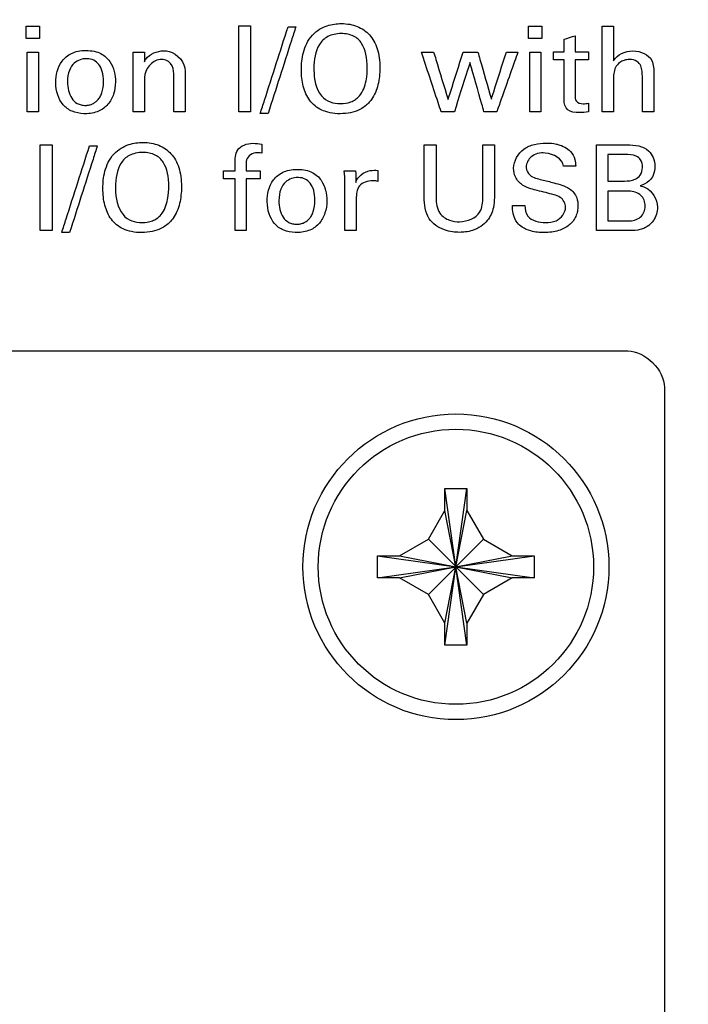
# Model space of a CAD drawing. Header units: inches. Extents: x 0 to 34, y 0 to 22.
# Tile 74 of 98: x 14.847 to 15.393, y 17.295 to 18.101. Entities that reach past the tile are written whole.
import ezdxf

# ---------------------------------------------------------------- set-up
doc = ezdxf.new("R2010")
doc.units = ezdxf.units.IN
doc.header["$LTSCALE"] = 1.87
doc.header["$MEASUREMENT"] = 0
doc.layers.get('0').update_dxf_attribs({"linetype": 'CONTINUOUS'})
doc.layers.add('DATUMCURVES', color=7, linetype='CONTINUOUS')
doc.layers.add('DIMENSIONS', color=7, linetype='CONTINUOUS')
doc.styles.get("Standard").update_dxf_attribs({"font": 'txt', "width": 0.8})
doc.dimstyles.new('DIMSTYLE_1', dxfattribs={"dimtxt": 0.125, "dimasz": 0.18, "dimexe": 0.18, "dimexo": 0.0625, "dimgap": 0.09, "dimtad": 0, "dimtih": 1, "dimtoh": 1, "dimdec": 3, "dimzin": 4, "dimdsep": 46, "dimtxsty": 'STANDARD', "dimblk": '_FILLED', "dimblk1": '_FILLED', "dimblk2": '_FILLED', "dimcen": 0.09, "dimadec": 0, "dimazin": 0, "dimtp": 0.001, "dimtm": 0.001, "dimtfac": 1, "dimtdec": 3, "dimtofl": 0, "dimtmove": 0, "dimatfit": 3, "dimldrblk": '_FILLED', "dimfxl": 1, "dimtolj": 1, "dimtzin": 4, "dimarcsym": 0})

# ---------------------------------------------------------------- blocks, each defined once
blk = doc.blocks.new('_FILLED')
at = {"color": 0, "linetype": 'BYBLOCK'}
blk.add_solid([(0, 0), (-1, 0.1736), (-1, -0.1736)], dxfattribs=at)
blk = doc.blocks.new('*D4')
at = {"layer": 'DIMENSIONS', "color": 2, "linetype": 'CONTINUOUS'}
for p, q in [((13.74148, 17.31633), (13.74148, 20.94833)), ((14.62817, 17.31633), (14.62817, 20.94833)), ((13.74148, 20.82333), (13.38148, 20.82333)), ((14.62817, 20.82333), (14.99832, 20.82333))]:
    blk.add_line(p, q, dxfattribs=at)
at = {"layer": 'DIMENSIONS', "color": 2, "linetype": 'CONTINUOUS', "xscale": 0.18, "yscale": 0.18, "zscale": 0.18}
blk.add_blockref('_FILLED', (13.74148, 20.82333), dxfattribs=at)
at = {"layer": 'DIMENSIONS', "color": 2, "linetype": 'CONTINUOUS', "xscale": 0.18, "yscale": 0.18, "zscale": 0.18, "rotation": 180}
blk.add_blockref('_FILLED', (14.62817, 20.82333), dxfattribs=at)
at = {"layer": 'DIMENSIONS', "color": 2, "linetype": 'CONTINUOUS', "width": 0.8}
for s, p in [('[', (15.58582, 20.76083)), (']', (16.18582, 20.76083)), ('.887', (15.06082, 20.76083)), ('22.52', (15.68582, 20.76083))]:
    blk.add_text(s, height=0.125, dxfattribs=at).set_placement(p)

msp = doc.modelspace()

# ---------------------------------------------------------------- linework, layer by layer
at = {"color": 7, "linetype": 'CONTINUOUS'}
for p, q in [((15.19417, 17.58933), (15.21217, 17.71733)), ((15.19417, 17.69933), (15.19417, 17.71733)), ((15.19417, 17.71733), (15.21217, 17.71733)), ((15.21217, 17.58933), (15.19417, 17.71733)), ((15.21217, 17.71733), (15.21217, 17.69933)), ((15.18063, 17.67587), (15.19417, 17.69933)), ((15.19417, 17.60733), (15.21217, 17.69933)), ((15.21217, 17.60733), (15.19417, 17.69933)), ((15.21217, 17.69933), (15.22571, 17.67587)), ((15.15717, 17.66233), (15.18063, 17.67587)), ((15.18063, 17.63079), (15.22571, 17.67587)), ((15.22571, 17.63079), (15.18063, 17.67587)), ((15.22571, 17.67587), (15.24917, 17.66233)), ((15.13917, 17.64433), (15.13917, 17.66233)), ((15.13917, 17.64433), (15.26717, 17.66233)), ((15.13917, 17.66233), (15.15717, 17.66233)), ((15.13917, 17.66233), (15.26717, 17.64433)), ((15.15717, 17.64433), (15.24917, 17.66233)), ((15.15717, 17.66233), (15.24917, 17.64433)), ((15.24917, 17.66233), (15.26717, 17.66233)), ((15.26717, 17.66233), (15.26717, 17.64433)), ((15.15717, 17.64433), (15.13917, 17.64433)), ((15.18063, 17.63079), (15.15717, 17.64433)), ((15.24917, 17.64433), (15.22571, 17.63079)), ((15.26717, 17.64433), (15.24917, 17.64433)), ((15.19417, 17.60733), (15.18063, 17.63079)), ((15.22571, 17.63079), (15.21217, 17.60733)), ((15.19417, 17.58933), (15.19417, 17.60733)), ((15.21217, 17.60733), (15.21217, 17.58933)), ((15.21217, 17.58933), (15.19417, 17.58933))]:
    msp.add_line(p, q, dxfattribs=at)
for radius in [0.125, 0.1125]:
    msp.add_circle((15.20317, 17.65333), radius, dxfattribs=at)
at = {"layer": 'DATUMCURVES', "color": 40, "linetype": 'CONTINUOUS'}
for points, knots in [([(15.08592, 18.08817, 0.8645), (15.08957, 18.09211, 0.8645), (15.09812, 18.09684, 0.8645), (15.11169, 18.09816, 0.8645), (15.1229, 18.09605, 0.8645), (15.13313, 18.08913, 0.8645), (15.1395, 18.07787, 0.8645), (15.14164, 18.06291, 0.8645), (15.1401, 18.04727, 0.8645), (15.13617, 18.03791, 0.8645), (15.1326, 18.03358, 0.8645), (15.1317, 18.03264, 0.8645)], [0, 0, 0, 0, 0.093945, 0.187891, 0.327839, 0.467787, 0.607735, 0.747684, 0.857386, 0.967089, 1, 1, 1, 1]), ([(15.02564, 18.02557, 0.8645), (15.02564, 18.02922, 0.8645), (15.02564, 18.05262, 0.8645), (15.02564, 18.07602, 0.8645), (15.02564, 18.09576, 0.8645)], [0, 0, 0, 0, 0.15625, 1, 1, 1, 1]), ([(15.03537, 18.09576, 0.8645), (15.03537, 18.09211, 0.8645), (15.03537, 18.06871, 0.8645), (15.03537, 18.04531, 0.8645), (15.03537, 18.02557, 0.8645)], [0, 0, 0, 0, 0.15625, 1, 1, 1, 1]), ([(15.04323, 18.02401, 0.8645), (15.04442, 18.0277, 0.8645), (15.05201, 18.05133, 0.8645), (15.05959, 18.07495, 0.8645), (15.06599, 18.09489, 0.8645)], [0, 0, 0, 0, 0.15625, 1, 1, 1, 1]), ([(15.07231, 18.09489, 0.8645), (15.07113, 18.0912, 0.8645), (15.06358, 18.06757, 0.8645), (15.05602, 18.04395, 0.8645), (15.04965, 18.02401, 0.8645)], [0, 0, 0, 0, 0.15625, 1, 1, 1, 1]), ([(15.13073, 18.06144, 0.8645), (15.13073, 18.06941, 0.8645), (15.12865, 18.07991, 0.8645), (15.12031, 18.08794, 0.8645), (15.10902, 18.09026, 0.8645), (15.09755, 18.08766, 0.8645), (15.08892, 18.07867, 0.8645), (15.08704, 18.06779, 0.8645), (15.08709, 18.06005, 0.8645), (15.08709, 18.05969, 0.8645)], [0, 0, 0, 0, 0.233985, 0.350978, 0.46797, 0.597825, 0.727679, 0.987388, 1, 1, 1, 1]), ([(15.32275, 18.02557, 0.8645), (15.32275, 18.02922, 0.8645), (15.32275, 18.05258, 0.8645), (15.32275, 18.07595, 0.8645), (15.32275, 18.09566, 0.8645)], [0, 0, 0, 0, 0.15625, 1, 1, 1, 1]), ([(15.33198, 18.09566, 0.8645), (15.33198, 18.09418, 0.8645), (15.33198, 18.08468, 0.8645), (15.33198, 18.07519, 0.8645), (15.33198, 18.06718, 0.8645)], [0, 0, 0, 0, 0.15625, 1, 1, 1, 1]), ([(15.1317, 18.03264, 0.8645), (15.12961, 18.03044, 0.8645), (15.12533, 18.02724, 0.8645), (15.11746, 18.0245, 0.8645), (15.1087, 18.02363, 0.8645), (15.10004, 18.02444, 0.8645), (15.09108, 18.02741, 0.8645), (15.08299, 18.03418, 0.8645), (15.07785, 18.04617, 0.8645), (15.07646, 18.05871, 0.8645), (15.07756, 18.0739, 0.8645), (15.08208, 18.08404, 0.8645), (15.08592, 18.08817, 0.8645)], [0, 0, 0, 0, 0.098411, 0.168704, 0.238997, 0.306277, 0.373558, 0.508119, 0.642679, 0.77724, 0.88862, 1, 1, 1, 1]), ([(14.85287, 18.02557, 0.8645), (14.85287, 18.02811, 0.8645), (14.85287, 18.04438, 0.8645), (14.85287, 18.06065, 0.8645), (14.85287, 18.07437, 0.8645)], [0, 0, 0, 0, 0.15625, 1, 1, 1, 1]), ([(14.86201, 18.07437, 0.8645), (14.86201, 18.07183, 0.8645), (14.86201, 18.05556, 0.8645), (14.86201, 18.03929, 0.8645), (14.86201, 18.02557, 0.8645)], [0, 0, 0, 0, 0.15625, 1, 1, 1, 1]), ([(14.8991, 18.02393, 0.8645), (14.89575, 18.02406, 0.8645), (14.88877, 18.02549, 0.8645), (14.87924, 18.03269, 0.8645), (14.87455, 18.04762, 0.8645), (14.87828, 18.06527, 0.8645), (14.88842, 18.07383, 0.8645), (14.89602, 18.0757, 0.8645), (14.90101, 18.07563, 0.8645)], [0, 0, 0, 0, 0.123708, 0.261161, 0.536068, 0.768034, 0.884017, 1, 1, 1, 1]), ([(14.90101, 18.07563, 0.8645), (14.90318, 18.0756, 0.8645), (14.90798, 18.07516, 0.8645), (14.91489, 18.07256, 0.8645), (14.92093, 18.06697, 0.8645), (14.92436, 18.05851, 0.8645), (14.9253, 18.04869, 0.8645), (14.92392, 18.03973, 0.8645), (14.91929, 18.03116, 0.8645), (14.91177, 18.0254, 0.8645), (14.9037, 18.02384, 0.8645), (14.89948, 18.02392, 0.8645), (14.8991, 18.02393, 0.8645)], [0, 0, 0, 0, 0.051339, 0.102679, 0.205357, 0.308036, 0.410715, 0.554546, 0.698377, 0.842209, 0.98604, 1, 1, 1, 1]), ([(14.94864, 18.06649, 0.8645), (14.94905, 18.06727, 0.8645), (14.95205, 18.07263, 0.8645), (14.95904, 18.07534, 0.8645), (14.9643, 18.07534, 0.8645)], [0, 0, 0, 0, 0.142344, 1, 1, 1, 1]), ([(14.9643, 18.07534, 0.8645), (14.96584, 18.07534, 0.8645), (14.97431, 18.07477, 0.8645), (14.982, 18.06565, 0.8645), (14.982, 18.05872, 0.8645)], [0, 0, 0, 0, 0.182381, 1, 1, 1, 1]), ([(15.19112, 18.02557, 0.8645), (15.19027, 18.02811, 0.8645), (15.18489, 18.04438, 0.8645), (15.17951, 18.06065, 0.8645), (15.17498, 18.07437, 0.8645)], [0, 0, 0, 0, 0.15625, 1, 1, 1, 1]), ([(15.18498, 18.07437, 0.8645), (15.1856, 18.07235, 0.8645), (15.18952, 18.05938, 0.8645), (15.19345, 18.04642, 0.8645), (15.19676, 18.03548, 0.8645)], [0, 0, 0, 0, 0.15625, 1, 1, 1, 1]), ([(15.19676, 18.03548, 0.8645), (15.1974, 18.03751, 0.8645), (15.20152, 18.05047, 0.8645), (15.20563, 18.06343, 0.8645), (15.2091, 18.07437, 0.8645)], [0, 0, 0, 0, 0.15625, 1, 1, 1, 1]), ([(15.22106, 18.07437, 0.8645), (15.22164, 18.07237, 0.8645), (15.22533, 18.05954, 0.8645), (15.22903, 18.0467, 0.8645), (15.23214, 18.03587, 0.8645)], [0, 0, 0, 0, 0.15625, 1, 1, 1, 1]), ([(15.23214, 18.03587, 0.8645), (15.23278, 18.03788, 0.8645), (15.23687, 18.05071, 0.8645), (15.24095, 18.06355, 0.8645), (15.24439, 18.07437, 0.8645)], [0, 0, 0, 0, 0.15625, 1, 1, 1, 1]), ([(15.25382, 18.07437, 0.8645), (15.25292, 18.07183, 0.8645), (15.24719, 18.05556, 0.8645), (15.24145, 18.03929, 0.8645), (15.23661, 18.02557, 0.8645)], [0, 0, 0, 0, 0.15625, 1, 1, 1, 1]), ([(15.26345, 18.02557, 0.8645), (15.26345, 18.02811, 0.8645), (15.26345, 18.04438, 0.8645), (15.26345, 18.06065, 0.8645), (15.26345, 18.07437, 0.8645)], [0, 0, 0, 0, 0.15625, 1, 1, 1, 1]), ([(15.27259, 18.07437, 0.8645), (15.27259, 18.07183, 0.8645), (15.27259, 18.05556, 0.8645), (15.27259, 18.03929, 0.8645), (15.27259, 18.02557, 0.8645)], [0, 0, 0, 0, 0.15625, 1, 1, 1, 1]), ([(15.33198, 18.06718, 0.8645), (15.33498, 18.0723, 0.8645), (15.34745, 18.07814, 0.8645), (15.36498, 18.07053, 0.8645), (15.36485, 18.05992, 0.8645), (15.36485, 18.05609, 0.8645)], [0, 0, 0, 0, 0.382591, 0.752729, 1, 1, 1, 1]), ([(14.90172, 18.06893, 0.8645), (14.90148, 18.06893, 0.8645), (14.89819, 18.06893, 0.8645), (14.8924, 18.06748, 0.8645), (14.88692, 18.06009, 0.8645), (14.88494, 18.04919, 0.8645), (14.88737, 18.0377, 0.8645), (14.89259, 18.03256, 0.8645), (14.89626, 18.0312, 0.8645), (14.89842, 18.03078, 0.8645), (14.89999, 18.03073, 0.8645), (14.90043, 18.03072, 0.8645)], [0, 0, 0, 0, 0.02276, 0.317871, 0.465426, 0.612981, 0.806491, 0.903245, 0.951623, 0.975811, 1, 1, 1, 1]), ([(14.90043, 18.03072, 0.8645), (14.90101, 18.03071, 0.8645), (14.90091, 18.03074, 0.8645), (14.90204, 18.03079, 0.8645), (14.90341, 18.03101, 0.8645), (14.90569, 18.03165, 0.8645), (14.90816, 18.03298, 0.8645), (14.91046, 18.03493, 0.8645), (14.91241, 18.03752, 0.8645), (14.91446, 18.04207, 0.8645), (14.91561, 18.0497, 0.8645), (14.9145, 18.05887, 0.8645), (14.91064, 18.06623, 0.8645), (14.9059, 18.06884, 0.8645), (14.90172, 18.06893, 0.8645)], [0, 0, 0, 0, 0.017305, 0.034609, 0.069218, 0.138437, 0.207655, 0.276874, 0.346092, 0.415311, 0.553747, 0.668326, 0.782904, 1, 1, 1, 1]), ([(14.9395, 18.02557, 0.8645), (14.9395, 18.02781, 0.8645), (14.9395, 18.0422, 0.8645), (14.9395, 18.05659, 0.8645), (14.9395, 18.06873, 0.8645)], [0, 0, 0, 0, 0.15625, 1, 1, 1, 1]), ([(14.97265, 18.05658, 0.8645), (14.97265, 18.0595, 0.8645), (14.97122, 18.06611, 0.8645), (14.9575, 18.07118, 0.8645), (14.94864, 18.06012, 0.8645), (14.94864, 18.05366, 0.8645)], [0, 0, 0, 0, 0.23438, 0.482152, 1, 1, 1, 1]), ([(15.21463, 18.06572, 0.8645), (15.21397, 18.06363, 0.8645), (15.20973, 18.05024, 0.8645), (15.20548, 18.03686, 0.8645), (15.2019, 18.02557, 0.8645)], [0, 0, 0, 0, 0.15625, 1, 1, 1, 1]), ([(15.22611, 18.02557, 0.8645), (15.22551, 18.02766, 0.8645), (15.22169, 18.04104, 0.8645), (15.21786, 18.05443, 0.8645), (15.21463, 18.06572, 0.8645)], [0, 0, 0, 0, 0.15625, 1, 1, 1, 1]), ([(15.29154, 18.03529, 0.8645), (15.29154, 18.03699, 0.8645), (15.29154, 18.04784, 0.8645), (15.29154, 18.0587, 0.8645), (15.29154, 18.06786, 0.8645)], [0, 0, 0, 0, 0.15625, 1, 1, 1, 1]), ([(15.30059, 18.06786, 0.8645), (15.30059, 18.06633, 0.8645), (15.30059, 18.05658, 0.8645), (15.30059, 18.04682, 0.8645), (15.30059, 18.03859, 0.8645)], [0, 0, 0, 0, 0.15625, 1, 1, 1, 1]), ([(15.35552, 18.05444, 0.8645), (15.35552, 18.05732, 0.8645), (15.35541, 18.06206, 0.8645), (15.35105, 18.06755, 0.8645), (15.34556, 18.06853, 0.8645), (15.34072, 18.06786, 0.8645), (15.33657, 18.06575, 0.8645), (15.33315, 18.06203, 0.8645), (15.33199, 18.05667, 0.8645), (15.33198, 18.05318, 0.8645), (15.33198, 18.05142, 0.8645)], [0, 0, 0, 0, 0.196217, 0.306387, 0.448559, 0.551671, 0.636471, 0.761734, 0.880343, 1, 1, 1, 1]), ([(14.97265, 18.02557, 0.8645), (14.97265, 18.02718, 0.8645), (14.97265, 18.03752, 0.8645), (14.97265, 18.04786, 0.8645), (14.97265, 18.05658, 0.8645)], [0, 0, 0, 0, 0.15625, 1, 1, 1, 1]), ([(14.982, 18.05872, 0.8645), (14.982, 18.05699, 0.8645), (14.982, 18.04594, 0.8645), (14.982, 18.03489, 0.8645), (14.982, 18.02557, 0.8645)], [0, 0, 0, 0, 0.15625, 1, 1, 1, 1]), ([(15.09331, 18.03859, 0.8645), (15.0973, 18.03364, 0.8645), (15.10632, 18.03145, 0.8645), (15.11741, 18.03291, 0.8645), (15.12607, 18.03865, 0.8645), (15.13048, 18.05122, 0.8645), (15.13073, 18.05906, 0.8645), (15.13073, 18.06144, 0.8645)], [0, 0, 0, 0, 0.285143, 0.432605, 0.580066, 0.790033, 1, 1, 1, 1]), ([(14.94864, 18.05366, 0.8645), (14.94864, 18.0522, 0.8645), (14.94864, 18.04283, 0.8645), (14.94864, 18.03347, 0.8645), (14.94864, 18.02557, 0.8645)], [0, 0, 0, 0, 0.15625, 1, 1, 1, 1]), ([(15.33198, 18.05142, 0.8645), (15.33198, 18.05008, 0.8645), (15.33198, 18.04146, 0.8645), (15.33198, 18.03284, 0.8645), (15.33198, 18.02557, 0.8645)], [0, 0, 0, 0, 0.15625, 1, 1, 1, 1]), ([(15.35552, 18.02557, 0.8645), (15.35552, 18.02707, 0.8645), (15.35552, 18.03669, 0.8645), (15.35552, 18.04632, 0.8645), (15.35552, 18.05444, 0.8645)], [0, 0, 0, 0, 0.15625, 1, 1, 1, 1]), ([(15.36485, 18.05609, 0.8645), (15.36485, 18.0545, 0.8645), (15.36485, 18.04433, 0.8645), (15.36485, 18.03415, 0.8645), (15.36485, 18.02557, 0.8645)], [0, 0, 0, 0, 0.15625, 1, 1, 1, 1]), ([(15.31148, 18.02547, 0.8645), (15.30898, 18.02503, 0.8645), (15.30348, 18.02473, 0.8645), (15.29352, 18.02522, 0.8645), (15.29154, 18.03238, 0.8645), (15.29154, 18.03529, 0.8645)], [0, 0, 0, 0, 0.293415, 0.66285, 1, 1, 1, 1]), ([(15.30059, 18.03859, 0.8645), (15.30059, 18.03718, 0.8645), (15.30077, 18.03321, 0.8645), (15.30669, 18.03174, 0.8645), (15.31005, 18.03222, 0.8645), (15.31148, 18.03256, 0.8645)], [0, 0, 0, 0, 0.286555, 0.702451, 1, 1, 1, 1]), ([(14.92375, 17.99095, 0.8645), (14.9274, 17.99489, 0.8645), (14.93596, 17.99962, 0.8645), (14.94953, 18.00093, 0.8645), (14.96073, 17.99883, 0.8645), (14.97097, 17.99191, 0.8645), (14.97734, 17.98065, 0.8645), (14.97948, 17.96569, 0.8645), (14.97794, 17.95004, 0.8645), (14.974, 17.94069, 0.8645), (14.97044, 17.93635, 0.8645), (14.96954, 17.93541, 0.8645)], [0, 0, 0, 0, 0.093729, 0.187457, 0.32748, 0.467503, 0.607526, 0.747549, 0.85731, 0.967072, 1, 1, 1, 1]), ([(15.02282, 17.98269, 0.8645), (15.02282, 17.98664, 0.8645), (15.02265, 17.99641, 0.8645), (15.03543, 18.0005, 0.8645), (15.04213, 17.99939, 0.8645), (15.0446, 17.99902, 0.8645)], [0, 0, 0, 0, 0.361861, 0.770255, 1, 1, 1, 1]), ([(15.2928, 17.94749, 0.8645), (15.2928, 17.95053, 0.8645), (15.28983, 17.95563, 0.8645), (15.28288, 17.95776, 0.8645), (15.27659, 17.9594, 0.8645), (15.27026, 17.96092, 0.8645), (15.26379, 17.96264, 0.8645), (15.25694, 17.96524, 0.8645), (15.25135, 17.97146, 0.8645), (15.24906, 17.98287, 0.8645), (15.25565, 17.99472, 0.8645), (15.26738, 17.99912, 0.8645), (15.27657, 18.00021, 0.8645), (15.28263, 17.99966, 0.8645), (15.28538, 17.99904, 0.8645)], [0, 0, 0, 0, 0.088298, 0.141747, 0.208657, 0.278538, 0.33099, 0.403856, 0.489196, 0.5605, 0.732666, 0.823272, 0.918671, 1, 1, 1, 1]), ([(14.86348, 17.92834, 0.8645), (14.86348, 17.932, 0.8645), (14.86348, 17.9554, 0.8645), (14.86348, 17.9788, 0.8645), (14.86348, 17.99854, 0.8645)], [0, 0, 0, 0, 0.15625, 1, 1, 1, 1]), ([(14.8732, 17.99854, 0.8645), (14.8732, 17.99488, 0.8645), (14.8732, 17.97149, 0.8645), (14.8732, 17.94809, 0.8645), (14.8732, 17.92834, 0.8645)], [0, 0, 0, 0, 0.15625, 1, 1, 1, 1]), ([(14.88107, 17.92679, 0.8645), (14.88226, 17.93048, 0.8645), (14.88984, 17.95411, 0.8645), (14.89742, 17.97773, 0.8645), (14.90382, 17.99767, 0.8645)], [0, 0, 0, 0, 0.15625, 1, 1, 1, 1]), ([(14.91014, 17.99767, 0.8645), (14.90896, 17.99397, 0.8645), (14.90141, 17.97035, 0.8645), (14.89386, 17.94672, 0.8645), (14.88749, 17.92679, 0.8645)], [0, 0, 0, 0, 0.15625, 1, 1, 1, 1]), ([(14.96857, 17.96422, 0.8645), (14.96857, 17.97219, 0.8645), (14.96649, 17.98269, 0.8645), (14.95815, 17.99072, 0.8645), (14.94685, 17.99304, 0.8645), (14.93539, 17.99044, 0.8645), (14.92676, 17.98145, 0.8645), (14.92487, 17.97057, 0.8645), (14.92492, 17.96282, 0.8645), (14.92493, 17.96246, 0.8645)], [0, 0, 0, 0, 0.233975, 0.350963, 0.467951, 0.59781, 0.727669, 0.987388, 1, 1, 1, 1]), ([(15.0446, 17.99173, 0.8645), (15.04282, 17.99184, 0.8645), (15.03777, 17.99297, 0.8645), (15.03187, 17.98824, 0.8645), (15.03187, 17.98483, 0.8645)], [0, 0, 0, 0, 0.342883, 1, 1, 1, 1]), ([(15.17731, 17.95576, 0.8645), (15.17731, 17.95799, 0.8645), (15.17731, 17.97225, 0.8645), (15.17731, 17.98651, 0.8645), (15.17731, 17.99854, 0.8645)], [0, 0, 0, 0, 0.15625, 1, 1, 1, 1]), ([(15.18703, 17.99854, 0.8645), (15.18703, 17.99628, 0.8645), (15.18703, 17.98179, 0.8645), (15.18703, 17.9673, 0.8645), (15.18703, 17.95508, 0.8645)], [0, 0, 0, 0, 0.15625, 1, 1, 1, 1]), ([(15.22515, 17.95547, 0.8645), (15.22515, 17.95771, 0.8645), (15.22515, 17.97207, 0.8645), (15.22515, 17.98643, 0.8645), (15.22515, 17.99854, 0.8645)], [0, 0, 0, 0, 0.15625, 1, 1, 1, 1]), ([(15.23457, 17.99854, 0.8645), (15.23457, 17.99629, 0.8645), (15.23457, 17.98186, 0.8645), (15.23457, 17.96744, 0.8645), (15.23457, 17.95527, 0.8645)], [0, 0, 0, 0, 0.15625, 1, 1, 1, 1]), ([(15.29096, 17.98104, 0.8645), (15.29062, 17.98711, 0.8645), (15.27797, 17.99358, 0.8645), (15.26466, 17.99057, 0.8645), (15.26049, 17.98336, 0.8645), (15.26064, 17.98004, 0.8645), (15.26065, 17.97988, 0.8645)], [0, 0, 0, 0, 0.458053, 0.755167, 0.988303, 1, 1, 1, 1]), ([(15.28538, 17.99904, 0.8645), (15.28578, 17.99895, 0.8645), (15.29001, 17.99789, 0.8645), (15.29651, 17.99477, 0.8645), (15.30059, 17.9872, 0.8645), (15.30095, 17.98287, 0.8645), (15.30107, 17.98104, 0.8645)], [0, 0, 0, 0, 0.046331, 0.500512, 0.786292, 1, 1, 1, 1]), ([(15.31799, 17.99854, 0.8645), (15.31929, 17.99854, 0.8645), (15.32765, 17.99854, 0.8645), (15.33601, 17.99854, 0.8645), (15.34307, 17.99854, 0.8645)], [0, 0, 0, 0, 0.15625, 1, 1, 1, 1]), ([(15.31799, 17.92834, 0.8645), (15.31799, 17.932, 0.8645), (15.31799, 17.9554, 0.8645), (15.31799, 17.9788, 0.8645), (15.31799, 17.99854, 0.8645)], [0, 0, 0, 0, 0.15625, 1, 1, 1, 1]), ([(15.34307, 17.99854, 0.8645), (15.34921, 17.99854, 0.8645), (15.35876, 17.99725, 0.8645), (15.36497, 17.98796, 0.8645), (15.36611, 17.98088, 0.8645), (15.36503, 17.97399, 0.8645), (15.36081, 17.96801, 0.8645), (15.35645, 17.96596, 0.8645), (15.35386, 17.965, 0.8645)], [0, 0, 0, 0, 0.344929, 0.464633, 0.602783, 0.739537, 0.845328, 1, 1, 1, 1]), ([(14.96954, 17.93541, 0.8645), (14.96744, 17.93322, 0.8645), (14.96317, 17.93001, 0.8645), (14.9553, 17.92728, 0.8645), (14.94654, 17.92641, 0.8645), (14.93788, 17.92722, 0.8645), (14.92892, 17.93019, 0.8645), (14.92083, 17.93696, 0.8645), (14.91569, 17.94895, 0.8645), (14.9143, 17.96149, 0.8645), (14.91539, 17.97667, 0.8645), (14.91992, 17.98682, 0.8645), (14.92375, 17.99095, 0.8645)], [0, 0, 0, 0, 0.098411, 0.168704, 0.238997, 0.306277, 0.373558, 0.508119, 0.642679, 0.77724, 0.88862, 1, 1, 1, 1]), ([(15.32741, 17.99057, 0.8645), (15.32741, 17.98944, 0.8645), (15.32741, 17.98221, 0.8645), (15.32741, 17.97498, 0.8645), (15.32741, 17.96888, 0.8645)], [0, 0, 0, 0, 0.15625, 1, 1, 1, 1]), ([(15.34103, 17.96888, 0.8645), (15.34391, 17.96888, 0.8645), (15.34873, 17.96922, 0.8645), (15.35468, 17.97349, 0.8645), (15.35604, 17.97984, 0.8645), (15.355, 17.986, 0.8645), (15.34945, 17.99063, 0.8645), (15.34448, 17.99057, 0.8645), (15.34141, 17.99057, 0.8645)], [0, 0, 0, 0, 0.210837, 0.341814, 0.504324, 0.658117, 0.775301, 1, 1, 1, 1]), ([(15.07187, 17.92671, 0.8645), (15.06852, 17.92683, 0.8645), (15.06154, 17.92827, 0.8645), (15.052, 17.93546, 0.8645), (15.0473, 17.95039, 0.8645), (15.05103, 17.96805, 0.8645), (15.06118, 17.97661, 0.8645), (15.06877, 17.97848, 0.8645), (15.07377, 17.97841, 0.8645)], [0, 0, 0, 0, 0.123708, 0.261161, 0.536068, 0.768034, 0.884017, 1, 1, 1, 1]), ([(15.07377, 17.97841, 0.8645), (15.07594, 17.97838, 0.8645), (15.08074, 17.97794, 0.8645), (15.08765, 17.97534, 0.8645), (15.09369, 17.96975, 0.8645), (15.09711, 17.96129, 0.8645), (15.09806, 17.95147, 0.8645), (15.09667, 17.9425, 0.8645), (15.09205, 17.93394, 0.8645), (15.08453, 17.92818, 0.8645), (15.07646, 17.92662, 0.8645), (15.07224, 17.9267, 0.8645), (15.07187, 17.92671, 0.8645)], [0, 0, 0, 0, 0.051339, 0.102678, 0.205355, 0.308033, 0.41071, 0.55454, 0.698369, 0.842199, 0.986028, 1, 1, 1, 1]), ([(15.1214, 17.96772, 0.8645), (15.12266, 17.9726, 0.8645), (15.13021, 17.97794, 0.8645), (15.13729, 17.97767, 0.8645), (15.13938, 17.97754, 0.8645)], [0, 0, 0, 0, 0.705721, 1, 1, 1, 1]), ([(15.26065, 17.97988, 0.8645), (15.26082, 17.9775, 0.8645), (15.26374, 17.9717, 0.8645), (15.26996, 17.97074, 0.8645), (15.27327, 17.96996, 0.8645)], [0, 0, 0, 0, 0.406489, 1, 1, 1, 1]), ([(15.02282, 17.92834, 0.8645), (15.02282, 17.93054, 0.8645), (15.02282, 17.94461, 0.8645), (15.02282, 17.95867, 0.8645), (15.02282, 17.97054, 0.8645)], [0, 0, 0, 0, 0.15625, 1, 1, 1, 1]), ([(15.03187, 17.97054, 0.8645), (15.03187, 17.96834, 0.8645), (15.03187, 17.95428, 0.8645), (15.03187, 17.94021, 0.8645), (15.03187, 17.92834, 0.8645)], [0, 0, 0, 0, 0.15625, 1, 1, 1, 1]), ([(15.07447, 17.97171, 0.8645), (15.07424, 17.97171, 0.8645), (15.07095, 17.97171, 0.8645), (15.06517, 17.97026, 0.8645), (15.05968, 17.96287, 0.8645), (15.05771, 17.95197, 0.8645), (15.06014, 17.94048, 0.8645), (15.06535, 17.93534, 0.8645), (15.06902, 17.93397, 0.8645), (15.07118, 17.93356, 0.8645), (15.07275, 17.93351, 0.8645), (15.07318, 17.9335, 0.8645)], [0, 0, 0, 0, 0.022793, 0.317893, 0.465444, 0.612994, 0.806497, 0.903249, 0.951624, 0.975812, 1, 1, 1, 1]), ([(15.07318, 17.9335, 0.8645), (15.07377, 17.93348, 0.8645), (15.07366, 17.93351, 0.8645), (15.0748, 17.93357, 0.8645), (15.07617, 17.93379, 0.8645), (15.07845, 17.93443, 0.8645), (15.08092, 17.93576, 0.8645), (15.08322, 17.9377, 0.8645), (15.08518, 17.94029, 0.8645), (15.08723, 17.94485, 0.8645), (15.08838, 17.95248, 0.8645), (15.08728, 17.96165, 0.8645), (15.08341, 17.96901, 0.8645), (15.07866, 17.97162, 0.8645), (15.07447, 17.97171, 0.8645)], [0, 0, 0, 0, 0.017305, 0.034609, 0.069218, 0.138437, 0.207655, 0.276874, 0.346092, 0.415311, 0.553747, 0.668326, 0.782904, 1, 1, 1, 1]), ([(15.13502, 17.96908, 0.8645), (15.13118, 17.96908, 0.8645), (15.12247, 17.9665, 0.8645), (15.1217, 17.95792, 0.8645), (15.1217, 17.9543, 0.8645)], [0, 0, 0, 0, 0.515194, 1, 1, 1, 1]), ([(15.13938, 17.96859, 0.8645), (15.13883, 17.96882, 0.8645), (15.13736, 17.96906, 0.8645), (15.13589, 17.96908, 0.8645), (15.13502, 17.96908, 0.8645)], [0, 0, 0, 0, 0.406303, 1, 1, 1, 1]), ([(15.27327, 17.96996, 0.8645), (15.27661, 17.9691, 0.8645), (15.28425, 17.96714, 0.8645), (15.29217, 17.96507, 0.8645), (15.29592, 17.96256, 0.8645)], [0, 0, 0, 0, 0.433578, 1, 1, 1, 1]), ([(14.93115, 17.94137, 0.8645), (14.93513, 17.93641, 0.8645), (14.94415, 17.93423, 0.8645), (14.95524, 17.93569, 0.8645), (14.96389, 17.94143, 0.8645), (14.96831, 17.954, 0.8645), (14.96857, 17.96183, 0.8645), (14.96857, 17.96422, 0.8645)], [0, 0, 0, 0, 0.285504, 0.432795, 0.580086, 0.790043, 1, 1, 1, 1]), ([(15.11246, 17.92834, 0.8645), (15.11246, 17.93037, 0.8645), (15.11246, 17.94333, 0.8645), (15.11246, 17.95629, 0.8645), (15.11246, 17.96723, 0.8645)], [0, 0, 0, 0, 0.15625, 1, 1, 1, 1]), ([(15.29592, 17.96256, 0.8645), (15.29859, 17.96081, 0.8645), (15.30221, 17.9562, 0.8645), (15.30312, 17.94924, 0.8645), (15.30263, 17.94408, 0.8645), (15.30083, 17.93843, 0.8645), (15.29597, 17.93216, 0.8645), (15.28851, 17.92848, 0.8645), (15.28136, 17.92693, 0.8645), (15.27369, 17.92648, 0.8645), (15.26539, 17.92724, 0.8645), (15.2594, 17.92978, 0.8645), (15.25724, 17.93123, 0.8645)], [0, 0, 0, 0, 0.128924, 0.217416, 0.278482, 0.337297, 0.454916, 0.587225, 0.663953, 0.749698, 0.896393, 1, 1, 1, 1]), ([(15.34444, 17.96052, 0.8645), (15.34355, 17.96052, 0.8645), (15.33788, 17.96052, 0.8645), (15.3322, 17.96052, 0.8645), (15.32741, 17.96052, 0.8645)], [0, 0, 0, 0, 0.15625, 1, 1, 1, 1]), ([(15.32741, 17.96052, 0.8645), (15.32741, 17.95926, 0.8645), (15.32741, 17.95115, 0.8645), (15.32741, 17.94305, 0.8645), (15.32741, 17.93622, 0.8645)], [0, 0, 0, 0, 0.15625, 1, 1, 1, 1]), ([(15.34404, 17.93622, 0.8645), (15.34746, 17.93622, 0.8645), (15.35486, 17.93785, 0.8645), (15.3592, 17.94817, 0.8645), (15.35524, 17.95857, 0.8645), (15.34793, 17.96052, 0.8645), (15.34444, 17.96052, 0.8645)], [0, 0, 0, 0, 0.255696, 0.504052, 0.738107, 1, 1, 1, 1]), ([(15.35386, 17.965, 0.8645), (15.35519, 17.96462, 0.8645), (15.36264, 17.96251, 0.8645), (15.36786, 17.95385, 0.8645), (15.36786, 17.94749, 0.8645)], [0, 0, 0, 0, 0.178225, 1, 1, 1, 1]), ([(15.1217, 17.9543, 0.8645), (15.1217, 17.95295, 0.8645), (15.1217, 17.9443, 0.8645), (15.1217, 17.93564, 0.8645), (15.1217, 17.92834, 0.8645)], [0, 0, 0, 0, 0.15625, 1, 1, 1, 1]), ([(15.23457, 17.95527, 0.8645), (15.23457, 17.95255, 0.8645), (15.23416, 17.94591, 0.8645), (15.22923, 17.93507, 0.8645), (15.21962, 17.92886, 0.8645), (15.21135, 17.92712, 0.8645), (15.20583, 17.92676, 0.8645), (15.20003, 17.92722, 0.8645), (15.19097, 17.92935, 0.8645), (15.17869, 17.93749, 0.8645), (15.17731, 17.94971, 0.8645), (15.17731, 17.95576, 0.8645)], [0, 0, 0, 0, 0.089462, 0.217172, 0.376018, 0.442588, 0.494223, 0.557423, 0.63291, 0.801026, 1, 1, 1, 1]), ([(15.18703, 17.95508, 0.8645), (15.18703, 17.95074, 0.8645), (15.18807, 17.9424, 0.8645), (15.19744, 17.93629, 0.8645), (15.20936, 17.93456, 0.8645), (15.22432, 17.94021, 0.8645), (15.22515, 17.95144, 0.8645), (15.22515, 17.95547, 0.8645)], [0, 0, 0, 0, 0.211483, 0.368473, 0.50345, 0.803356, 1, 1, 1, 1]), ([(15.25724, 17.93123, 0.8645), (15.2558, 17.93219, 0.8645), (15.25234, 17.93523, 0.8645), (15.24959, 17.9417, 0.8645), (15.24934, 17.9467, 0.8645), (15.24934, 17.94886, 0.8645)], [0, 0, 0, 0, 0.255048, 0.678622, 1, 1, 1, 1]), ([(15.25946, 17.94886, 0.8645), (15.25958, 17.94582, 0.8645), (15.26114, 17.93679, 0.8645), (15.27127, 17.93496, 0.8645), (15.27638, 17.93496, 0.8645)], [0, 0, 0, 0, 0.373064, 1, 1, 1, 1]), ([(15.27638, 17.93496, 0.8645), (15.27932, 17.93496, 0.8645), (15.28697, 17.93539, 0.8645), (15.2928, 17.943, 0.8645), (15.2928, 17.94749, 0.8645)], [0, 0, 0, 0, 0.395881, 1, 1, 1, 1]), ([(15.36786, 17.94749, 0.8645), (15.36786, 17.94367, 0.8645), (15.36596, 17.93727, 0.8645), (15.36038, 17.93185, 0.8645), (15.35576, 17.92956, 0.8645), (15.35039, 17.92833, 0.8645), (15.34628, 17.92834, 0.8645), (15.34355, 17.92834, 0.8645)], [0, 0, 0, 0, 0.327463, 0.531118, 0.650678, 0.765978, 1, 1, 1, 1]), ([(15.32741, 17.93622, 0.8645), (15.32828, 17.93622, 0.8645), (15.33382, 17.93622, 0.8645), (15.33937, 17.93622, 0.8645), (15.34404, 17.93622, 0.8645)], [0, 0, 0, 0, 0.15625, 1, 1, 1, 1]), ([(15.34355, 17.92834, 0.8645), (15.34222, 17.92834, 0.8645), (15.3337, 17.92834, 0.8645), (15.32518, 17.92834, 0.8645), (15.31799, 17.92834, 0.8645)], [0, 0, 0, 0, 0.15625, 1, 1, 1, 1]), ([(12.92465, 17.82999, 0.8645), (13.05064, 17.82999, 0.8645), (13.85695, 17.82999, 0.8645), (14.66327, 17.82999, 0.8645), (15.34359, 17.82999, 0.8645)], [0, 0, 0, 0, 0.15625, 1, 1, 1, 1]), ([(15.3736, 17.79999, 0.8645), (15.3736, 17.37458, 0.8645), (15.3736, 14.65196, 0.8645), (15.3736, 11.92934, 0.8645), (15.3736, 9.63213, 0.8645)], [0, 0, 0, 0, 0.15625, 1, 1, 1, 1])]:
    msp.add_open_spline(points, degree=3, knots=knots, dxfattribs=at)
for points in [[(14.85191, 18.09557, 0.8645), (14.85557, 18.09557, 0.8645), (14.85923, 18.09557, 0.8645), (14.8629, 18.09557, 0.8645)], [(14.85191, 18.08555, 0.8645), (14.85191, 18.08889, 0.8645), (14.85191, 18.09223, 0.8645), (14.85191, 18.09557, 0.8645)], [(14.8629, 18.09557, 0.8645), (14.8629, 18.09223, 0.8645), (14.8629, 18.08889, 0.8645), (14.8629, 18.08555, 0.8645)], [(15.02564, 18.09576, 0.8645), (15.02888, 18.09576, 0.8645), (15.03213, 18.09576, 0.8645), (15.03537, 18.09576, 0.8645)], [(15.06599, 18.09489, 0.8645), (15.0681, 18.09489, 0.8645), (15.07021, 18.09489, 0.8645), (15.07231, 18.09489, 0.8645)], [(15.26247, 18.09557, 0.8645), (15.26613, 18.09557, 0.8645), (15.2698, 18.09557, 0.8645), (15.27346, 18.09557, 0.8645)], [(15.26247, 18.08555, 0.8645), (15.26247, 18.08889, 0.8645), (15.26247, 18.09223, 0.8645), (15.26247, 18.09557, 0.8645)], [(15.27346, 18.09557, 0.8645), (15.27346, 18.09223, 0.8645), (15.27346, 18.08889, 0.8645), (15.27346, 18.08555, 0.8645)], [(15.32275, 18.09566, 0.8645), (15.32583, 18.09566, 0.8645), (15.32891, 18.09566, 0.8645), (15.33198, 18.09566, 0.8645)], [(14.8629, 18.08555, 0.8645), (14.85923, 18.08555, 0.8645), (14.85557, 18.08555, 0.8645), (14.85191, 18.08555, 0.8645)], [(15.27346, 18.08555, 0.8645), (15.2698, 18.08555, 0.8645), (15.26613, 18.08555, 0.8645), (15.26247, 18.08555, 0.8645)], [(15.29154, 18.08478, 0.8645), (15.29455, 18.08575, 0.8645), (15.29757, 18.08672, 0.8645), (15.30059, 18.08769, 0.8645)], [(15.29154, 18.07456, 0.8645), (15.29154, 18.07797, 0.8645), (15.29154, 18.08137, 0.8645), (15.29154, 18.08478, 0.8645)], [(15.30059, 18.08769, 0.8645), (15.30059, 18.08332, 0.8645), (15.30059, 18.07894, 0.8645), (15.30059, 18.07456, 0.8645)], [(14.85287, 18.07437, 0.8645), (14.85592, 18.07437, 0.8645), (14.85897, 18.07437, 0.8645), (14.86201, 18.07437, 0.8645)], [(14.9395, 18.06873, 0.8645), (14.93947, 18.07061, 0.8645), (14.93944, 18.07249, 0.8645), (14.93941, 18.07437, 0.8645)], [(14.93941, 18.07437, 0.8645), (14.94245, 18.07437, 0.8645), (14.9455, 18.07437, 0.8645), (14.94855, 18.07437, 0.8645)], [(14.94855, 18.07437, 0.8645), (14.94858, 18.07175, 0.8645), (14.94861, 18.06912, 0.8645), (14.94864, 18.06649, 0.8645)], [(15.17498, 18.07437, 0.8645), (15.17831, 18.07437, 0.8645), (15.18165, 18.07437, 0.8645), (15.18498, 18.07437, 0.8645)], [(15.2091, 18.07437, 0.8645), (15.21309, 18.07437, 0.8645), (15.21708, 18.07437, 0.8645), (15.22106, 18.07437, 0.8645)], [(15.24439, 18.07437, 0.8645), (15.24754, 18.07437, 0.8645), (15.25068, 18.07437, 0.8645), (15.25382, 18.07437, 0.8645)], [(15.26345, 18.07437, 0.8645), (15.2665, 18.07437, 0.8645), (15.26954, 18.07437, 0.8645), (15.27259, 18.07437, 0.8645)], [(15.28288, 18.07456, 0.8645), (15.28577, 18.07456, 0.8645), (15.28865, 18.07456, 0.8645), (15.29154, 18.07456, 0.8645)], [(15.28288, 18.06786, 0.8645), (15.28288, 18.07009, 0.8645), (15.28288, 18.07233, 0.8645), (15.28288, 18.07456, 0.8645)], [(15.30059, 18.07456, 0.8645), (15.30422, 18.07456, 0.8645), (15.30785, 18.07456, 0.8645), (15.31148, 18.07456, 0.8645)], [(15.31148, 18.07456, 0.8645), (15.31148, 18.07233, 0.8645), (15.31148, 18.07009, 0.8645), (15.31148, 18.06786, 0.8645)], [(15.29154, 18.06786, 0.8645), (15.28865, 18.06786, 0.8645), (15.28577, 18.06786, 0.8645), (15.28288, 18.06786, 0.8645)], [(15.31148, 18.06786, 0.8645), (15.30785, 18.06786, 0.8645), (15.30422, 18.06786, 0.8645), (15.30059, 18.06786, 0.8645)], [(15.08709, 18.05969, 0.8645), (15.08721, 18.05214, 0.8645), (15.08866, 18.04435, 0.8645), (15.09331, 18.03859, 0.8645)], [(15.31148, 18.03256, 0.8645), (15.31148, 18.0302, 0.8645), (15.31148, 18.02784, 0.8645), (15.31148, 18.02547, 0.8645)], [(14.86201, 18.02557, 0.8645), (14.85897, 18.02557, 0.8645), (14.85592, 18.02557, 0.8645), (14.85287, 18.02557, 0.8645)], [(14.94864, 18.02557, 0.8645), (14.9456, 18.02557, 0.8645), (14.94255, 18.02557, 0.8645), (14.9395, 18.02557, 0.8645)], [(14.982, 18.02557, 0.8645), (14.97888, 18.02557, 0.8645), (14.97577, 18.02557, 0.8645), (14.97265, 18.02557, 0.8645)], [(15.03537, 18.02557, 0.8645), (15.03213, 18.02557, 0.8645), (15.02888, 18.02557, 0.8645), (15.02564, 18.02557, 0.8645)], [(15.04965, 18.02401, 0.8645), (15.04751, 18.02401, 0.8645), (15.04537, 18.02401, 0.8645), (15.04323, 18.02401, 0.8645)], [(15.2019, 18.02557, 0.8645), (15.1983, 18.02557, 0.8645), (15.19471, 18.02557, 0.8645), (15.19112, 18.02557, 0.8645)], [(15.23661, 18.02557, 0.8645), (15.23311, 18.02557, 0.8645), (15.22961, 18.02557, 0.8645), (15.22611, 18.02557, 0.8645)], [(15.27259, 18.02557, 0.8645), (15.26954, 18.02557, 0.8645), (15.2665, 18.02557, 0.8645), (15.26345, 18.02557, 0.8645)], [(15.33198, 18.02557, 0.8645), (15.32891, 18.02557, 0.8645), (15.32583, 18.02557, 0.8645), (15.32275, 18.02557, 0.8645)], [(15.36485, 18.02557, 0.8645), (15.36174, 18.02557, 0.8645), (15.35863, 18.02557, 0.8645), (15.35552, 18.02557, 0.8645)], [(14.86348, 17.99854, 0.8645), (14.86672, 17.99854, 0.8645), (14.86996, 17.99854, 0.8645), (14.8732, 17.99854, 0.8645)], [(14.90382, 17.99767, 0.8645), (14.90592, 17.99767, 0.8645), (14.90803, 17.99767, 0.8645), (14.91014, 17.99767, 0.8645)], [(15.0446, 17.99902, 0.8645), (15.0446, 17.99659, 0.8645), (15.0446, 17.99416, 0.8645), (15.0446, 17.99173, 0.8645)], [(15.17731, 17.99854, 0.8645), (15.18055, 17.99854, 0.8645), (15.18379, 17.99854, 0.8645), (15.18703, 17.99854, 0.8645)], [(15.22515, 17.99854, 0.8645), (15.22829, 17.99854, 0.8645), (15.23143, 17.99854, 0.8645), (15.23457, 17.99854, 0.8645)], [(15.03187, 17.98483, 0.8645), (15.03187, 17.98227, 0.8645), (15.03187, 17.97971, 0.8645), (15.03187, 17.97715, 0.8645)], [(15.34141, 17.99057, 0.8645), (15.33675, 17.99057, 0.8645), (15.33208, 17.99057, 0.8645), (15.32741, 17.99057, 0.8645)], [(15.01319, 17.97054, 0.8645), (15.01319, 17.97274, 0.8645), (15.01319, 17.97495, 0.8645), (15.01319, 17.97715, 0.8645)], [(15.01319, 17.97715, 0.8645), (15.0164, 17.97715, 0.8645), (15.01961, 17.97715, 0.8645), (15.02282, 17.97715, 0.8645)], [(15.02282, 17.97715, 0.8645), (15.02282, 17.979, 0.8645), (15.02282, 17.98084, 0.8645), (15.02282, 17.98269, 0.8645)], [(15.03187, 17.97715, 0.8645), (15.03566, 17.97715, 0.8645), (15.03945, 17.97715, 0.8645), (15.04323, 17.97715, 0.8645)], [(15.04323, 17.97715, 0.8645), (15.04323, 17.97495, 0.8645), (15.04323, 17.97274, 0.8645), (15.04323, 17.97054, 0.8645)], [(15.11246, 17.96723, 0.8645), (15.11246, 17.97054, 0.8645), (15.11228, 17.97385, 0.8645), (15.11197, 17.97715, 0.8645)], [(15.11197, 17.97715, 0.8645), (15.11505, 17.97715, 0.8645), (15.11813, 17.97715, 0.8645), (15.12121, 17.97715, 0.8645)], [(15.12121, 17.97715, 0.8645), (15.12127, 17.97401, 0.8645), (15.12134, 17.97086, 0.8645), (15.1214, 17.96772, 0.8645)], [(15.13938, 17.97754, 0.8645), (15.13938, 17.97456, 0.8645), (15.13938, 17.97157, 0.8645), (15.13938, 17.96859, 0.8645)], [(15.30107, 17.98104, 0.8645), (15.2977, 17.98104, 0.8645), (15.29433, 17.98104, 0.8645), (15.29096, 17.98104, 0.8645)], [(15.02282, 17.97054, 0.8645), (15.01961, 17.97054, 0.8645), (15.0164, 17.97054, 0.8645), (15.01319, 17.97054, 0.8645)], [(15.04323, 17.97054, 0.8645), (15.03945, 17.97054, 0.8645), (15.03566, 17.97054, 0.8645), (15.03187, 17.97054, 0.8645)], [(15.32741, 17.96888, 0.8645), (15.33195, 17.96888, 0.8645), (15.33649, 17.96888, 0.8645), (15.34103, 17.96888, 0.8645)], [(14.92493, 17.96246, 0.8645), (14.92504, 17.95492, 0.8645), (14.9265, 17.94713, 0.8645), (14.93115, 17.94137, 0.8645)], [(15.24934, 17.94886, 0.8645), (15.25272, 17.94886, 0.8645), (15.25609, 17.94886, 0.8645), (15.25946, 17.94886, 0.8645)], [(14.8732, 17.92834, 0.8645), (14.86996, 17.92834, 0.8645), (14.86672, 17.92834, 0.8645), (14.86348, 17.92834, 0.8645)], [(15.03187, 17.92834, 0.8645), (15.02885, 17.92834, 0.8645), (15.02584, 17.92834, 0.8645), (15.02282, 17.92834, 0.8645)], [(15.1217, 17.92834, 0.8645), (15.11862, 17.92834, 0.8645), (15.11554, 17.92834, 0.8645), (15.11246, 17.92834, 0.8645)], [(14.88749, 17.92679, 0.8645), (14.88535, 17.92679, 0.8645), (14.88321, 17.92679, 0.8645), (14.88107, 17.92679, 0.8645)], [(15.34359, 17.82999, 0.8645), (15.35774, 17.82999, 0.8645), (15.3736, 17.81413, 0.8645), (15.3736, 17.79999, 0.8645)]]:
    msp.add_open_spline(points, degree=3, dxfattribs=at)

# ---------------------------------------------------------------- dimensions: what is measured, and where the dimension line sits
at = {"layer": 'DIMENSIONS', "color": 2, "linetype": 'CONTINUOUS'}
dim = msp.add_linear_dim(base=(13.74148, 20.82333), p1=(14.62817, 17.31633), p2=(13.74148, 17.31633), angle=180, dimstyle='DIMSTYLE_1', dxfattribs=at)
dim.commit()
dim.dimension.update_dxf_attribs({"geometry": '*D4', "text_midpoint": (15.67332, 20.82333), "dimtype": 160})

doc.saveas('drawing.dxf')
